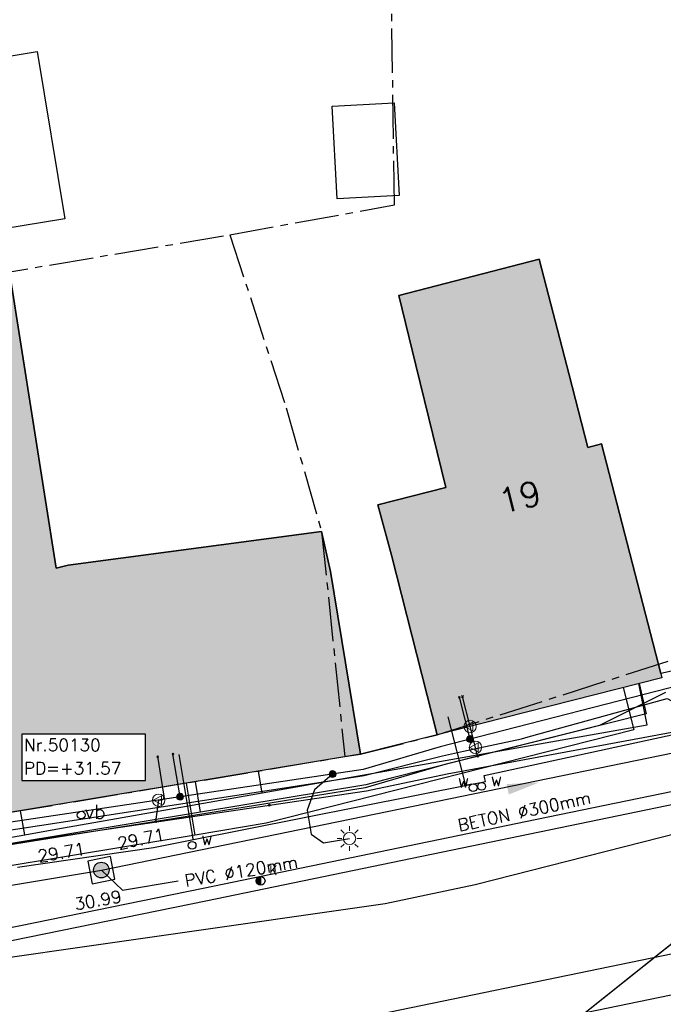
# Model space of a CAD drawing. Header units: metres. Extents: x 202952 to 203755, y 349031 to 349702.
# Tile 42 of 84: x 203302 to 203323, y 349378 to 349410. Entities that reach past the tile are written whole.
import ezdxf
from ezdxf.enums import TextEntityAlignment as Align

# ---------------------------------------------------------------- set-up
doc = ezdxf.new("R2010")
doc.units = ezdxf.units.M
doc.linetypes.add('1-200 CENTER', pattern=[4.28625, 2.8575, -0.47625, 0.47625, -0.47625])
for name, color, linetype in [('bgt.onbegroeidterreindeel', 252, 'Continuous'), ('PH-BEST-BEBOUWING', 1, 'Continuous'), ('PH-BEST-BEBOUWING-ARCERING', 254, 'Continuous'), ('PH-BEST-HUISNUMMER', 7, 'Continuous'), ('PH-BEST-KADASTRALE-GRENS', 240, '1-200 CENTER'), ('PH-BEST-KL-DATA_EUROFIBER', 115, '1-200 EUROFIBER'), ('PH-BEST-KL-DATA_GEBROERDES van donk', 115, '1-200 DATA'), ('PH-BEST-KL-DATA_KPN', 115, '1-200 TELEFONIE-KPN'), ('PH-BEST-KL-DATA_ZIGGO BV', 115, '1-200 ZIGGO'), ('PH-BEST-KL-ET_MIDDENSPANNING_ENEXIS', 115, '1-200 MIDDENSPANNING'), ('PH-BEST-KL-GAS_HOGEDRUK_ENEXIS', 115, '1-200 GASLEIDING HOGE DRUK'), ('PH-BEST-KL-GAS_LAGEDRUK_ENEXIS', 115, '1-200 GASLEIDING LAGE DRUK'), ('PH-BEST-KL-LAAGSPANNING-ENEXIS', 115, '1-200 LAAGSPANNING'), ('PH-BEST-KL-WATER-WML', 115, '1-200 WML'), ('PH-BEST-KL-WATER-WML-buiten gebruik', 11, '1-200 WML'), ('PH-BEST-RIO-DICHTSCHUIMEN', 222, '1-200 BATTING'), ('PH-BEST-RIO-TE SCHUIMEN PUT', 222, 'Continuous'), ('PH-BEST-RIO-TEKST- TE SCHUIMEN RIOOL', 8, 'Continuous'), ('PH-BEST-RIO-TEKST-PUTTENSTAAT', 8, 'Continuous'), ('PH-BEST-RIO-TEKST-VLOEIVLAK TE SCHUIMEN RIOOL', 8, 'Continuous'), ('PH-BEST-RIO-VERWIJDEREN', 20, '1-200 ZIGZAG'), ('PH-INM-AFSLUITER WATER', 6, 'Continuous'), ('PH-INM-KANTVERHARDING', 9, 'Continuous'), ('PH-INM-KOLK VERWIJDEREN', 6, 'Continuous'), ('PH-INM-VERKEERSBORD', 6, 'Continuous')]:
    doc.layers.add(name, color=color, linetype=linetype)
doc.styles.add('ISO', font='ISO')
doc.styles.add('NLCS-ISO', font='txt')
doc.styles.add('RDL_MAATVOERING', font='romans.shx')
doc.styles.add('ROMANS', font='romans.shx')
doc.linetypes.add('1-200 BATTING', pattern='A,1.27e-05,-0.127,[134,ltypeshp.shx,S=0.127,R=0,X=-0.127,Y=0],-0.254,[134,ltypeshp.shx,S=0.127,R=180,X=0.127,Y=0],-0.127', length=0.508013)
doc.linetypes.add('1-200 DATA', pattern='A,1.5,-0.6,["DATA",ROMANS,S=0.24,R=0,X=-0.5,Y=-0.12],-0.3', length=2.4)
doc.linetypes.add('1-200 EUROFIBER', pattern='A,1.5,-0.6,["EURO",ROMANS,S=0.24,R=0,X=-0.5,Y=-0.12],-0.65', length=2.75)
doc.linetypes.add('1-200 GASLEIDING HOGE DRUK', pattern='A,1.5,-0.6,["GAS HD",ROMANS,S=0.24,R=0,X=-0.5,Y=-0.12],-1.1', length=3.2)
doc.linetypes.add('1-200 GASLEIDING LAGE DRUK', pattern='A,1.5,-0.6,["GAS LD",ROMANS,S=0.24,R=0,X=-0.5,Y=-0.12],-1', length=3.1)
doc.linetypes.add('1-200 LAAGSPANNING', pattern='A,1.5,-0.6,["LS",ROMANS,S=0.24,R=0,X=-0.45,Y=-0.12],-0.05', length=2.15)
doc.linetypes.add('1-200 MIDDENSPANNING', pattern='A,1.5,-0.6,["MS",ROMANS,S=0.24,R=0,X=-0.5,Y=-0.12],-0.05', length=2.15)
doc.linetypes.add('1-200 TELEFONIE-KPN', pattern='A,1.5,-0.6,["KPN",ROMANS,S=0.24,R=0,X=-0.5,Y=-0.12],-0.3', length=2.4)
doc.linetypes.add('1-200 WML', pattern='A,1.5,-0.6,["WML",ROMANS,S=0.24,R=0,X=-0.5,Y=-0.12],-0.3', length=2.4)
doc.linetypes.add('1-200 ZIGGO', pattern='A,1.5,-0.6,["ZIGGO",ROMANS,S=0.24,R=0,X=-0.5,Y=-0.12],-0.65', length=2.75)
doc.linetypes.add('1-200 ZIGZAG', pattern='A,0.0001016,-0.2032,[131,ltypeshp.shx,S=0.2032,R=0,X=-0.2032,Y=0],-0.4064,[131,ltypeshp.shx,S=0.2032,R=180,X=0.2032,Y=0],-0.2032', length=0.812902)

# ---------------------------------------------------------------- blocks, each defined once
blk = doc.blocks.new('SKL-WTB_HULP_OVERIG-SO')
at = {"color": 0, "linetype": 'ByBlock', "lineweight": 18}
for points in [[(-0.14, 0.14), (0.14, -0.14)], [(0.14, 0.14), (-0.14, -0.14)]]:
    blk.add_lwpolyline(points, dxfattribs=at)
at = {"color": 0, "linetype": 'ByBlock', "lineweight": 18, "style": 'NLCS-ISO', "flags": 1}
for tag, p in [('TYPE', (1.5, 0)), ('LABEL', (1.5, -1.5)), ('OMSCHRIJVING', (1.5, -3))]:
    blk.add_attdef(tag, p, '', height=1, dxfattribs=at)
blk = doc.blocks.new('SKL-WTB_HULP_MOF-SO')
at = {"linetype": 'ByBlock', "lineweight": 18}
h = blk.add_hatch(color=0, dxfattribs=at)
h.dxf.hatch_style = 1
h.paths.add_polyline_path([(-0.5625, 0, 1), (0.5625, 0, 1)])
at = {"color": 0, "linetype": 'ByBlock', "lineweight": 18}
blk.add_circle((0, 0), 0.5625, dxfattribs=at)
at = {"color": 0, "linetype": 'ByBlock', "lineweight": 18, "style": 'NLCS-ISO', "flags": 1}
for tag, p in [('TYPE', (1.5, 0)), ('LABEL', (1.5, -1.5)), ('OMSCHRIJVING', (1.5, -3))]:
    blk.add_attdef(tag, p, '', height=1, dxfattribs=at)
blk = doc.blocks.new('SKL-ET_OV_LICHTMAST-SO')
at = {"color": 0, "linetype": 'ByBlock', "lineweight": 18}
for points in [[(0, 2), (0, 1.25)], [(-1.25, 0), (-2, 0)], [(-1.41, 1.41), (-0.88, 0.88)], [(0.88, 0.88), (1.41, 1.41)], [(2, 0), (1.25, 0)], [(-1.41, -1.41), (-0.88, -0.88)], [(0, -1.25), (0, -2)], [(0.88, -0.88), (1.41, -1.41)]]:
    blk.add_lwpolyline(points, dxfattribs=at)
blk.add_circle((0, 0), 1, dxfattribs=at)
blk = doc.blocks.new('SKL-WTB_HULP_VERLOOP-SO')
at = {"color": 0, "linetype": 'ByBlock', "lineweight": 18}
for points in [[(0.44, 0.72), (-0.88, 0)], [(0.44, -0.72), (-0.88, 0)], [(0.44, -0.72), (0.44, 0.72)]]:
    blk.add_lwpolyline(points, dxfattribs=at)
blk.add_circle((0, 0), 1, dxfattribs=at)
at = {"color": 0, "linetype": 'ByBlock', "lineweight": 18, "style": 'NLCS-ISO', "flags": 1}
for tag, p in [('TYPE', (1.5, 0)), ('LABEL', (1.5, -1.5)), ('OMSCHRIJVING', (1.5, -3))]:
    blk.add_attdef(tag, p, '', height=1, dxfattribs=at)
blk = doc.blocks.new('65')
at = {"color": 0}
blk.add_circle((0, 0), 0.25, dxfattribs=at)
at = {"color": 0, "style": 'ISO'}
blk.add_attdef('65', (0.6, 0), '', height=0.9, dxfattribs=at)
blk = doc.blocks.new('*U49')
h = blk.add_hatch(color=256)
edge = h.paths.add_edge_path()
edge.add_arc((0, 0), 0.252, 0, 360)
blk.add_lwpolyline([(-0.375, -0.375), (0.375, -0.375), (0.375, 0.375), (-0.375, 0.375)], close=True)
blk.add_circle((0, 0), 0.252)
blk = doc.blocks.new('Materialisatie')
blk.add_solid([(-1.04, 0.173), (-1.04, -0.173), (0, 0)])
at = {"style": 'ROMANS'}
blk.add_attdef('MATERIALISATIE', (-2.631, 0.657), '', height=0.4, dxfattribs=at)
blk = doc.blocks.new('Puttenstaat bestaand')
blk.add_wipeout([(0, 0), (4, 0), (4, 1.5), (0, 1.5)])
blk.add_lwpolyline([(0, 0), (4, 0), (4, 1.5), (0, 1.5)], close=True)
at = {"style": 'ROMANS'}
for tag, p in [('NR', (0.066, 0.955)), ('PD', (0.066, 0.203))]:
    blk.add_attdef(tag, p, '', height=0.4, dxfattribs=at)
blk = doc.blocks.new('74')
at = {"color": 0}
blk.add_circle((0, 0), 0.25, dxfattribs=at)
at = {"style": 'RDL_MAATVOERING'}
blk.add_text('vb', height=0.9, dxfattribs=at).set_placement((0.228, -0.245))
blk = doc.blocks.new('*U51')
h = blk.add_hatch(color=256)
edge = h.paths.add_edge_path()
edge.add_arc((0, 0), 0.142, 90, 270)
edge.add_line((0, -0.142), (0, 0.142))
blk.add_line((0, 0.142), (0, -0.142))
blk.add_circle((0, 0), 0.142)
at = {"ltscale": 0.05, "style": 'ROMANS'}
blk.add_text('K', height=0.3, dxfattribs=at).set_placement((0.277, 0.195))

msp = doc.modelspace()

# ---------------------------------------------------------------- hatches: boundary and pattern name
at = {"layer": 'PH-BEST-BEBOUWING-ARCERING'}
h = msp.add_hatch(color=256, dxfattribs=at)
h.paths.add_polyline_path([(203280.79, 349388.684), (203279.901, 349393.895), (203279.778, 349394.615), (203279.375, 349394.56), (203278.901, 349394.495), (203278.801, 349395.286), (203278.494, 349397.715), (203278.016, 349401.503), (203285.622, 349402.702), (203286.135, 349401.097), (203287.762, 349396.012), (203288.189, 349396.059), (203289.37, 349389.09), (203289.483, 349388.363), (203290.29, 349383.16), (203288.596, 349382.897), (203281.85, 349381.85), (203281.772, 349382.354)], flags=17)
h.paths.add_polyline_path([(203288.438, 349399.677), (203287.777, 349399.558), (203286.277, 349408.402), (203284.686, 349408.115), (203284.31, 349409.082), (203299.427, 349411.258), (203299.761, 349411.306), (203299.799, 349410.998), (203300.146, 349408.919), (203301.051, 349403.503), (203301.284, 349402.106), (203301.971, 349402.222), (203303.486, 349392.63), (203303.875, 349392.724), (203312.087, 349393.82), (203312.37, 349392.52), (203313.35, 349386.6), (203295.472, 349383.631), (203295.112, 349383.571), (203291.37, 349382.95), (203291.305, 349383.34), (203290.637, 349387.381), (203290.39, 349388.87)], flags=16)
h = msp.add_hatch(color=256, dxfattribs=at)
h.paths.add_polyline_path([(203280.791, 349388.684), (203279.902, 349393.895), (203279.779, 349394.615), (203279.376, 349394.56), (203278.902, 349394.495), (203278.802, 349395.286), (203278.495, 349397.715), (203278.017, 349401.503), (203285.623, 349402.702), (203286.136, 349401.097), (203287.763, 349396.012), (203288.19, 349396.059), (203289.371, 349389.09), (203289.484, 349388.363), (203290.291, 349383.16), (203288.597, 349382.897), (203281.851, 349381.85), (203281.773, 349382.354)])
h.paths.add_polyline_path([(203288.439, 349399.677), (203287.778, 349399.558), (203286.278, 349408.402), (203284.687, 349408.115), (203284.311, 349409.082), (203299.428, 349411.258), (203299.762, 349411.306), (203299.8, 349410.998), (203300.147, 349408.919), (203301.052, 349403.503), (203301.285, 349402.106), (203301.972, 349402.222), (203303.487, 349392.63), (203303.876, 349392.724), (203312.088, 349393.82), (203312.371, 349392.52), (203313.351, 349386.6), (203295.473, 349383.631), (203295.113, 349383.571), (203291.371, 349382.95), (203291.306, 349383.34), (203290.638, 349387.381), (203290.391, 349388.87)])
for points in [[(203321.16, 349396.66), (203320.71, 349396.54), (203320.105, 349398.889), (203319.14, 349402.64), (203314.586, 349401.464), (203315.139, 349399.212), (203316.115, 349395.239), (203313.907, 349394.686), (203314.35, 349393.05), (203315.83, 349387.23), (203323.11, 349389.08), (203323.075, 349389.215)], [(203313.908, 349394.686), (203314.351, 349393.05), (203315.831, 349387.23), (203323.111, 349389.08), (203321.161, 349396.66), (203320.711, 349396.54), (203320.106, 349398.889), (203319.141, 349402.64), (203314.587, 349401.464), (203315.14, 349399.212), (203316.116, 349395.239)]]:
    msp.add_hatch(color=256, dxfattribs=at).paths.add_polyline_path(points)

# ---------------------------------------------------------------- linework, layer by layer
at = {"layer": 'bgt.onbegroeidterreindeel'}
msp.add_lwpolyline([(203325.145, 349418.245), (203326.551, 349403.101), (203326.599, 349402.578), (203327.216, 349390.12), (203326.779, 349390.039), (203323.075, 349389.215), (203321.16, 349396.66), (203320.71, 349396.54), (203320.105, 349398.889), (203319.14, 349402.64), (203314.586, 349401.464), (203315.139, 349399.212), (203316.115, 349395.239), (203313.907, 349394.686), (203314.35, 349393.05), (203315.83, 349387.23), (203313.35, 349386.6), (203312.37, 349392.52), (203312.087, 349393.82), (203303.875, 349392.724), (203303.486, 349392.63), (203301.971, 349402.222)], dxfattribs=at)
at = {"layer": 'PH-BEST-BEBOUWING'}
for points in [[(203300.146, 349408.919), (203302.864, 349409.37), (203303.761, 349403.951), (203301.051, 349403.503), (203300.146, 349408.919)], [(203312.429, 349407.603), (203314.44, 349407.707), (203314.596, 349404.7), (203312.585, 349404.596), (203312.429, 349407.603)], [(203314.35, 349393.05), (203313.907, 349394.686), (203316.115, 349395.239), (203315.139, 349399.212), (203314.586, 349401.464), (203319.14, 349402.64), (203320.105, 349398.889), (203320.71, 349396.54), (203321.16, 349396.66), (203323.075, 349389.215), (203323.11, 349389.08), (203315.83, 349387.23), (203314.35, 349393.05)]]:
    msp.add_lwpolyline(points, close=True, dxfattribs=at)
at = {"layer": 'PH-BEST-KADASTRALE-GRENS', "ltscale": 0.5}
for points in [[(203309.114, 349403.433), (203314.442, 349404.397), (203314.334, 349412.522), (203314.444, 349418.238), (203324.102, 349418.143)], [(203312.837, 349386.522), (203313.35, 349386.6), (203315.83, 349387.23), (203327.603, 349390.977), (203324.54, 349404.721), (203323.709, 349408.539), (203323.94, 349412.392), (203324.102, 349418.143)], [(203299.85, 349411.319), (203301.156, 349402.095), (203309.114, 349403.433)], [(203309.114, 349403.433), (203310.934, 349397.825), (203312.087, 349393.82), (203312.837, 349386.522)], [(203290.8, 349383.05), (203291.37, 349382.95), (203312.837, 349386.522)]]:
    msp.add_lwpolyline(points, dxfattribs=at)
at = {"layer": 'PH-BEST-KL-DATA_EUROFIBER'}
for points in [[(203321.853, 349388.761), (203322.201, 349387.392), (203310.284, 349384.365), (203307.983, 349383.982)], [(203307.983, 349383.982), (203307.705, 349385.663)], [(203307.983, 349383.982), (203297.42, 349382.228)]]:
    msp.add_lwpolyline(points, dxfattribs=at)
at = {"layer": 'PH-BEST-KL-DATA_GEBROERDES van donk'}
for points in [[(203240.189, 349368.565), (203241.242, 349368.783), (203244.132, 349369.38), (203256.425, 349371.921), (203269.043, 349374.529), (203269.723, 349374.67), (203273.448, 349378.865), (203285.387, 349380.975), (203294.6, 349382.603), (203302.463, 349383.993), (203303.351, 349384.15), (203310.162, 349385.353), (203318.409, 349386.811), (203322.631, 349387.557), (203322.364, 349388.89)], [(203310.162, 349385.353), (203310.037, 349386.05)], [(203302.463, 349383.993), (203302.326, 349384.769)]]:
    msp.add_lwpolyline(points, dxfattribs=at)
at = {"layer": 'PH-BEST-KL-DATA_KPN'}
for points in [[(203310.395, 349384.95), (203313.544, 349385.415), (203316.149, 349385.969), (203323.552, 349387.335), (203327.11, 349388.104), (203327.638, 349385.948), (203328.21, 349386.041), (203334.994, 349387.758), (203335.127, 349392.13), (203335.139, 349392.983)], [(203225.226, 349367.348), (203225.409, 349366.569), (203243.987, 349370.751), (203244.155, 349370.041), (203262.416, 349373.343), (203270.01, 349375.104), (203269.217, 349378.525), (203281.987, 349380.96), (203290.457, 349382.072), (203291.5, 349382.16), (203310.395, 349384.95)]]:
    msp.add_lwpolyline(points, dxfattribs=at)
at = {"layer": 'PH-BEST-KL-DATA_ZIGGO BV'}
for points in [[(203322.373, 349388.893), (203322.601, 349387.911)], [(203322.601, 349387.911), (203314.335, 349385.821)], [(203308.157, 349384.724), (203307.994, 349385.711)], [(203314.335, 349385.821), (203313.513, 349385.613), (203308.157, 349384.724)], [(203308.157, 349384.724), (203291.533, 349381.963)], [(203254.506, 349351.64), (203254.821, 349351.765), (203255.16, 349351.765), (203255.609, 349351.536), (203256.031, 349351.012), (203256.773, 349350.329), (203257.624, 349349.789), (203258.883, 349349.32), (203260.216, 349349.161), (203273.469, 349351.67), (203276.911, 349352.675), (203281.928, 349353.842), (203290.772, 349357.564), (203296.892, 349361.341), (203303.752, 349366.073), (203310.199, 349369.957), (203316.372, 349375.3), (203318.54, 349376.569), (203325.003, 349381.719)]]:
    msp.add_lwpolyline(points, dxfattribs=at)
at = {"layer": 'PH-BEST-KL-ET_MIDDENSPANNING_ENEXIS'}
msp.add_lwpolyline([(203296.892, 349361.341), (203303.752, 349366.073), (203310.199, 349369.957), (203316.372, 349375.3), (203318.54, 349376.569), (203333.21, 349388.259), (203333.745, 349388.923), (203333.963, 349389.748), (203334.483, 349407.671), (203334.778, 349408.42), (203335.543, 349408.671), (203342.489, 349408.255), (203343.025, 349408.327), (203343.395, 349408.721), (203345.764, 349412.49)], dxfattribs=at)
at = {"layer": 'PH-BEST-KL-GAS_HOGEDRUK_ENEXIS'}
msp.add_lwpolyline([(203189.359, 349349.376), (203199.062, 349352.039), (203208.08, 349353.782), (203208.495, 349357.362), (203208.625, 349357.626), (203208.788, 349357.87), (203208.983, 349358.091), (203209.206, 349358.283), (203209.414, 349358.422), (203209.636, 349358.536), (203209.87, 349358.624), (203210.112, 349358.685), (203219.453, 349361.53), (203232.6, 349364.909), (203239.74, 349366.619), (203254.6, 349371.017), (203262.598, 349372.565), (203279.929, 349376.813), (203283.916, 349377.625), (203292.088, 349378.609), (203314.15, 349381.765), (203317.062, 349382.384), (203337.523, 349387.583), (203337.829, 349433.362)], dxfattribs=at)
at = {"layer": 'PH-BEST-KL-GAS_LAGEDRUK_ENEXIS'}
for points in [[(203323.234, 349388.595), (203321.094, 349387.536), (203316.081, 349386.262), (203313.495, 349385.512), (203306.994, 349384.463), (203297.06, 349382.874), (203291.538, 349381.968), (203290.381, 349382.567), (203281.941, 349381.257)], [(203316.896, 349387.501), (203316.65, 349388.47)], [(203317.069, 349386.823), (203316.896, 349387.501)], [(203317.142, 349386.532), (203317.069, 349386.823)], [(203306.805, 349385.111), (203306.903, 349385.127), (203306.973, 349385.164), (203306.986, 349385.242), (203306.774, 349386.522)], [(203306.713, 349384.418), (203306.805, 349385.111)]]:
    msp.add_lwpolyline(points, dxfattribs=at)
at = {"layer": 'PH-BEST-KL-LAAGSPANNING-ENEXIS'}
for points in [[(203333.28, 349391.291), (203315.928, 349386.842), (203313.431, 349386.106), (203290.366, 349382.665), (203281.926, 349381.355), (203253.92, 349373.939), (203245.207, 349371.918), (203244.582, 349371.469), (203244.461, 349370.709), (203245.114, 349367.996), (203244.988, 349367.229), (203244.35, 349366.784), (203241.101, 349366.091)], [(203316.897, 349387.09), (203316.552, 349388.445)], [(203307.497, 349385.221), (203307.266, 349386.603)], [(203312.441, 349385.958), (203311.856, 349385.447), (203311.62, 349384.789), (203311.748, 349384.015), (203312.151, 349383.727), (203312.991, 349383.867)]]:
    msp.add_lwpolyline(points, dxfattribs=at)
at = {"layer": 'PH-BEST-KL-WATER-WML'}
for points in [[(203317.343, 349385.705), (203317.391, 349385.719), (203317.372, 349385.807), (203317.349, 349385.912), (203327.267, 349388.055), (203327.148, 349388.592)], [(203316.953, 349385.627), (203316.904, 349385.617), (203316.756, 349385.588), (203316.19, 349387.817)], [(203307.826, 349383.814), (203307.875, 349383.824), (203307.924, 349383.833), (203307.908, 349383.932), (203307.465, 349386.596)], [(203302.227, 349382.941), (203306.633, 349383.577), (203307.826, 349383.814), (203316.953, 349385.627), (203317.294, 349385.695), (203317.392, 349385.715)]]:
    msp.add_lwpolyline(points, dxfattribs=at)
at = {"layer": 'PH-BEST-KL-WATER-WML-buiten gebruik'}
msp.add_lwpolyline([(203301.452, 349384.062), (203307.385, 349384.974), (203313.465, 349385.909), (203316.002, 349386.552), (203316.687, 349386.698), (203318.558, 349387.098), (203318.784, 349387.16), (203323.282, 349388.402), (203326.623, 349386.599), (203327.723, 349386.005)], dxfattribs=at)
at = {"layer": 'PH-BEST-RIO-DICHTSCHUIMEN'}
for p, q in [((203304.947, 349382.847), (203331.122, 349388.221)), ((203279.941, 349378.638), (203304.947, 349382.847))]:
    msp.add_line(p, q, dxfattribs=at)
at = {"layer": 'PH-BEST-RIO-VERWIJDEREN'}
msp.add_lwpolyline([(203304.947, 349382.847), (203305.635, 349382.192), (203307.432, 349382.502)], dxfattribs=at)
at = {"layer": 'PH-INM-KANTVERHARDING'}
msp.add_lwpolyline([(203299.564, 349363.835), (203298.309, 349370.154), (203297.016, 349376.54), (203296.348, 349379.834), (203308.248, 349382.262), (203319.058, 349384.495), (203327.512, 349386.239)], dxfattribs=at)
at = {"layer": 'PH-INM-KANTVERHARDING', "flags": 128}
for points in [[(203299.981, 349363.895), (203298.721, 349370.237), (203297.427, 349376.623), (203296.843, 349379.506), (203308.333, 349381.851), (203319.143, 349384.084), (203327.658, 349385.841)], [(203331.763, 349381.783), (203324.831, 349380.417), (203310.906, 349377.535), (203304.445, 349376.286)], [(203332.256, 349380.556), (203325.089, 349379.143), (203311.163, 349376.261), (203304.688, 349374.992)]]:
    msp.add_lwpolyline(points, dxfattribs=at)

# ---------------------------------------------------------------- block references
at = {"layer": 'PH-BEST-KL-DATA_KPN', "xscale": 0.2, "yscale": 0.2, "zscale": 0.2}
msp.add_blockref('SKL-WTB_HULP_OVERIG-SO', (203310.395, 349384.95), dxfattribs=at)
at = {"layer": 'PH-BEST-KL-GAS_LAGEDRUK_ENEXIS', "xscale": 0.2, "yscale": 0.2, "zscale": 0.2}
for name, p in [('SKL-WTB_HULP_OVERIG-SO', (203316.65, 349388.47)), ('SKL-WTB_HULP_VERLOOP-SO', (203316.896, 349387.501)), ('SKL-WTB_HULP_VERLOOP-SO', (203317.069, 349386.823)), ('SKL-WTB_HULP_OVERIG-SO', (203306.774, 349386.522)), ('SKL-WTB_HULP_OVERIG-SO', (203317.142, 349386.532)), ('SKL-WTB_HULP_OVERIG-SO', (203317.142, 349386.532)), ('SKL-WTB_HULP_VERLOOP-SO', (203306.805, 349385.111)), ('SKL-WTB_HULP_OVERIG-SO', (203306.713, 349384.418)), ('SKL-WTB_HULP_OVERIG-SO', (203306.713, 349384.418))]:
    msp.add_blockref(name, p, dxfattribs=at)
at = {"layer": 'PH-BEST-KL-LAAGSPANNING-ENEXIS', "xscale": 0.2, "yscale": 0.2, "zscale": 0.2}
for name, p in [('SKL-WTB_HULP_OVERIG-SO', (203316.552, 349388.445)), ('SKL-WTB_HULP_MOF-SO', (203316.897, 349387.09)), ('SKL-WTB_HULP_OVERIG-SO', (203307.266, 349386.603)), ('SKL-WTB_HULP_MOF-SO', (203312.441, 349385.958)), ('SKL-WTB_HULP_MOF-SO', (203307.497, 349385.221)), ('SKL-ET_OV_LICHTMAST-SO', (203312.991, 349383.867))]:
    msp.add_blockref(name, p, dxfattribs=at)
at = {"layer": 'PH-BEST-RIO-TE SCHUIMEN PUT', "rotation": 11.60193610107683}
msp.add_blockref('*U49', (203304.947, 349382.847), dxfattribs=at)
at = {"layer": 'PH-BEST-RIO-TEKST- TE SCHUIMEN RIOOL'}
ref = msp.add_blockref('Materialisatie', (203319.131, 349385.682), dxfattribs=dict(at, rotation=12.10183593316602))
ref.add_attrib('MATERIALISATIE', 'BETON %%c300mm ', (203316.545, 349384.095), dxfattribs={"layer": '0', "height": 0.4, "rotation": 12.1018, "style": 'ROMANS'})
at = {"layer": 'PH-INM-AFSLUITER WATER'}
ref = msp.add_blockref('65', (203316.996, 349385.517), dxfattribs=dict(at, xscale=0.5, yscale=0.5, zscale=0.5))
ref.add_attrib('65', 'w', (203316.502, 349385.511), dxfattribs={"layer": '0', "color": 0, "height": 0.45, "style": 'ISO'})
at = {"layer": 'PH-INM-AFSLUITER WATER', "xscale": 0.5, "yscale": 0.5, "zscale": 0.5}
for p in [(203317.27, 349385.559), (203307.889, 349383.647)]:
    msp.add_blockref('65', p, dxfattribs=at).add_auto_attribs({'65': 'w'})
at = {"layer": 'PH-INM-KOLK VERWIJDEREN'}
msp.add_blockref('*U51', (203310.109, 349382.497), dxfattribs=at)
msp.add_blockref('*U51', (203310.109, 349382.497), dxfattribs=at)
at = {"layer": 'PH-INM-VERKEERSBORD', "xscale": 0.5, "yscale": 0.5, "zscale": 0.5}
msp.add_blockref('74', (203304.294, 349384.628), dxfattribs=at)

# ---------------------------------------------------------------- texts
at = {"layer": 'PH-BEST-HUISNUMMER', "style": 'ROMANS'}
msp.add_text('19', height=0.8, rotation=14.2, dxfattribs=at).set_placement((203318.509, 349394.935), align=Align.MIDDLE_CENTER)
at = {"layer": 'PH-BEST-RIO-TEKST- TE SCHUIMEN RIOOL', "insert": (203307.618, 349382.692), "char_height": 0.4, "width": 4.07495, "attachment_point": 1, "rotation": 9.7731, "style": 'ROMANS'}
msp.add_mtext('PVC %%C120mm', dxfattribs=at)
at = {"layer": 'PH-BEST-RIO-TEKST-VLOEIVLAK TE SCHUIMEN RIOOL', "style": 'ROMANS'}
for rotation, p in [(11.6019, (203305.437, 349383.898)), (9.5553, (203302.856, 349383.485))]:
    msp.add_text('29.71', height=0.4, rotation=rotation, dxfattribs=at).set_placement(p, align=Align.TOP_LEFT)
msp.add_text('30.99', height=0.4, rotation=9.7731, dxfattribs=at).set_placement((203304.11, 349381.542))

# ---------------------------------------------------------------- next in the draw order: block references
at = {"layer": 'PH-BEST-RIO-TEKST-PUTTENSTAAT'}
msp.add_blockref('Puttenstaat bestaand', (203302.374, 349385.745), dxfattribs=at).add_auto_attribs({'PD': 'PD=+31.57', 'NR': 'Nr.50130'})

# ---------------------------------------------------------------- next in the draw order: linework, layer by layer
at = {"layer": 'PH-BEST-BEBOUWING'}
msp.add_lwpolyline([(203288.438, 349399.677), (203287.777, 349399.558), (203286.277, 349408.402), (203284.686, 349408.115), (203284.31, 349409.082), (203299.427, 349411.258), (203299.761, 349411.306), (203299.799, 349410.998), (203300.146, 349408.919), (203301.051, 349403.503), (203301.284, 349402.106), (203301.971, 349402.222), (203303.486, 349392.63), (203303.875, 349392.724), (203312.087, 349393.82), (203312.37, 349392.52), (203313.35, 349386.6), (203295.472, 349383.631), (203295.112, 349383.571), (203291.37, 349382.95), (203291.305, 349383.34), (203290.637, 349387.381), (203290.39, 349388.87), (203288.438, 349399.677)], close=True, dxfattribs=at)

doc.saveas('drawing.dxf')
